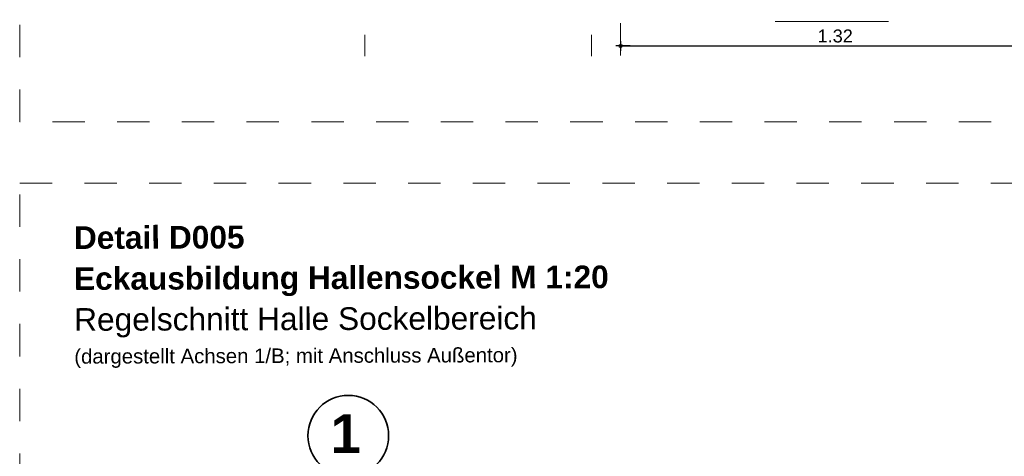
# Model space of a CAD drawing. Header units: metres. Extents: x 1333.9 to 1416.6, y -82.7 to -2.5.
# Tile 100 of 160: x 1409.8 to 1412.8, y -78.5 to -77.1. Entities that reach past the tile are written whole.
import ezdxf

# ---------------------------------------------------------------- set-up
doc = ezdxf.new("R2010")
doc.units = ezdxf.units.M
doc.header["$PDMODE"] = 65
for name, pattern in [('AUSGEZOGEN', [0]), ('GETRENNT2_S10', [0.225, 0.1, -0.05, 0, -0.025, 0, -0.05]), ('PUNKT2_S9', [0.0015, 0, -0.0015]), ('STRICHLINIE_S4', [0.08, 0.06, -0.02])]:
    doc.linetypes.add(name, pattern=pattern)
for name, color, linetype, lineweight in [('XR$7$Achsen', 4, 'AUSGEZOGEN', 13), ('XR$7$Text 1_50', 3, 'AUSGEZOGEN', 18), ('XR$7$Wand Mauerwerk tr', 42, 'AUSGEZOGEN', 18), ('XR$9$Maßlinie 1_50', 7, 'AUSGEZOGEN', 25), ('XR$9$Wand Mauerwerk tr', 42, 'AUSGEZOGEN', 18)]:
    doc.layers.add(name, color=color, linetype=linetype, lineweight=lineweight)
doc.styles.add('ARIAL', font='arial.ttf')
doc.dimstyles.new('DIMSTYLE_28', dxfattribs={"dimtxt": 0.04, "dimasz": 0.03, "dimexe": 0, "dimexo": 1e-06, "dimgap": 0.02, "dimtad": 2, "dimrnd": 0.005, "dimzin": 4, "dimdsep": 46, "dimtxsty": 'ARIAL', "dimblk1": 'ALL_ML_KREIS', "dimblk2": 'ALL_ML_KREIS', "dimsah": 1, "dimcen": 0, "dimse1": 1, "dimse2": 1, "dimclrd": 7, "dimclre": 7, "dimclrt": 7, "dimadec": 0, "dimazin": 0, "dimtfac": 1, "dimtdec": 0, "dimtix": 1, "dimtmove": 2, "dimatfit": 3, "dimfxl": 0, "dimtzin": 0, "dimlwd": 0, "dimlwe": 25, "dimarcsym": 0})

# ---------------------------------------------------------------- blocks, each defined once
blk = doc.blocks.new('ALL_ML_KREIS')
at = {"color": 0, "linetype": 'ByBlock', "lineweight": -2}
for p, q in [((-1, 0), (0.5, 0)), ((0, -0.5), (0, 0.5))]:
    blk.add_line(p, q, dxfattribs=at)
blk.add_circle((0, 0), 0.15, dxfattribs=at)
blk = doc.blocks.new('*D412')
at = {"layer": 'DEFPOINTS', "color": 7, "linetype": 'AUSGEZOGEN', "lineweight": 25, "transparency": 33554687}
for p in [(1411.6138, -76.3756), (1412.9338, -76.4088), (1411.6138, -77.1912)]:
    blk.add_point(p, dxfattribs=at)
at = {"layer": 'XR$9$Maßlinie 1_50', "color": 7, "linetype": 'AUSGEZOGEN', "lineweight": -2, "transparency": 33554687}
blk.add_line((1411.6138, -77.1912), (1412.9338, -77.1912), dxfattribs=at)
at = {"layer": 'XR$9$Maßlinie 1_50', "color": 7, "linetype": 'AUSGEZOGEN', "lineweight": 25, "transparency": 33554687, "xscale": 0.03, "yscale": 0.03, "zscale": 0.03, "rotation": 180}
blk.add_blockref('ALL_ML_KREIS', (1411.6138, -77.1912), dxfattribs=at)
at = {"layer": 'XR$9$Maßlinie 1_50', "color": 7, "linetype": 'AUSGEZOGEN', "lineweight": 25, "transparency": 33554687, "xscale": 0.03, "yscale": 0.03, "zscale": 0.03}
blk.add_blockref('ALL_ML_KREIS', (1412.9338, -77.1912), dxfattribs=at)
at = {"layer": 'XR$9$Maßlinie 1_50', "color": 7, "linetype": 'AUSGEZOGEN', "lineweight": 25, "transparency": 33554687, "insert": (1412.2769, -77.1605), "char_height": 0.04, "width": 0.16, "attachment_point": 5, "style": 'ARIAL'}
blk.add_mtext('\\A1;{\\A1;{1.32\\H0.026400;\\S^ ;}}', dxfattribs=at)

msp = doc.modelspace()

# ---------------------------------------------------------------- linework, layer by layer
at = {"layer": 'XR$7$Achsen', "color": 4, "linetype": 'AUSGEZOGEN', "lineweight": 35, "transparency": 33554687}
msp.add_circle((1410.7726, -78.3958), 0.1247, dxfattribs=at)
at = {"layer": 'XR$7$Wand Mauerwerk tr', "color": 7, "linetype": 'STRICHLINIE_S4', "lineweight": 18, "transparency": 33554687}
msp.add_lwpolyline([(1409.7575, -77.615), (1414.9585, -77.615), (1414.9585, -80.3504), (1409.7575, -80.3504), (1409.7575, -77.615)], close=True, dxfattribs=at)
at = {"layer": 'XR$9$Wand Mauerwerk tr', "color": 7, "linetype": 'STRICHLINIE_S4', "lineweight": 18, "transparency": 33554687}
for p, q in [((1409.7575, -77.426), (1409.7575, -74.6796)), ((1414.9585, -77.426), (1409.7575, -77.426))]:
    msp.add_line(p, q, dxfattribs=at)
at = {"layer": 'XR$9$Wand Mauerwerk tr', "color": 52, "linetype": 'PUNKT2_S9', "lineweight": 13, "transparency": 33554687}
msp.add_line((1411.6138, -77.2202), (1411.6138, -76.2935), dxfattribs=at)
at = {"layer": 'XR$9$Wand Mauerwerk tr', "color": 7, "linetype": 'GETRENNT2_S10', "lineweight": 13, "transparency": 33554687}
for p, q in [((1410.8238, -76.5564), (1410.8238, -77.223)), ((1411.5238, -76.5564), (1411.5238, -77.223))]:
    msp.add_line(p, q, dxfattribs=at)
at = {"layer": 'XR$9$Wand Mauerwerk tr', "color": 7, "linetype": 'AUSGEZOGEN', "lineweight": 13, "transparency": 33554687}
msp.add_line((1412.091, -77.1158), (1412.441, -77.1158), dxfattribs=at)

# ---------------------------------------------------------------- texts
at = {"layer": 'XR$7$Achsen', "color": 4, "linetype": 'AUSGEZOGEN', "lineweight": 35, "transparency": 33554687, "insert": (1410.7179, -78.4492), "char_height": 0.12, "width": 0.148147, "attachment_point": 7, "style": 'ARIAL'}
msp.add_mtext('\\A1;{\\fArial|i0|b1;\\H0.120000;\\W1.000000;\\C4;1}\\P', dxfattribs=at)
at = {"layer": 'XR$7$Text 1_50', "color": 3, "linetype": 'AUSGEZOGEN', "lineweight": 25, "transparency": 33554687, "insert": (1409.9248, -77.7485), "char_height": 0.07, "width": 2.143244, "attachment_point": 1, "rotation": 0.1872, "line_spacing_factor": 1.084337, "style": 'ARIAL'}
msp.add_mtext('\\A1;{\\fArial|i0|b1;\\H0.070000;\\W1.000000;\\C3;Detail D005}\\P{\\fArial|i0|b1;\\H0.070000;\\W1.000000;\\C3;Eckausbildung Hallensockel M 1:20}\\P{\\fArial|i0|b0;\\H0.070000;\\W1.000000;\\C3;Regelschnitt Halle Sockelbereich}\\P{\\fArial|i0|b0;\\H0.045000;\\W1.000000;\\C3;(dargestellt Achsen 1/B; mit Anschluss Außentor)}\\P', dxfattribs=at)

# ---------------------------------------------------------------- dimensions: what is measured, and where the dimension line sits
at = {"layer": 'XR$9$Maßlinie 1_50', "color": 7, "linetype": 'AUSGEZOGEN', "lineweight": 25, "transparency": 33554687}
dim = msp.add_linear_dim(base=(1412.9338, -77.1912), p1=(1411.6138, -76.3756), p2=(1412.9338, -76.4088), dimstyle='DIMSTYLE_28', override={"dimpost": '<>', "dimclrd": 7, "dimclre": 7, "dimclrt": 7, "dimlwd": 0, "dimlwe": 25}, dxfattribs=at)
dim.commit()
dim.dimension.update_dxf_attribs({"geometry": '*D412', "text_midpoint": (1412.2769, -77.1605), "dimtype": 160})

doc.saveas('drawing.dxf')
